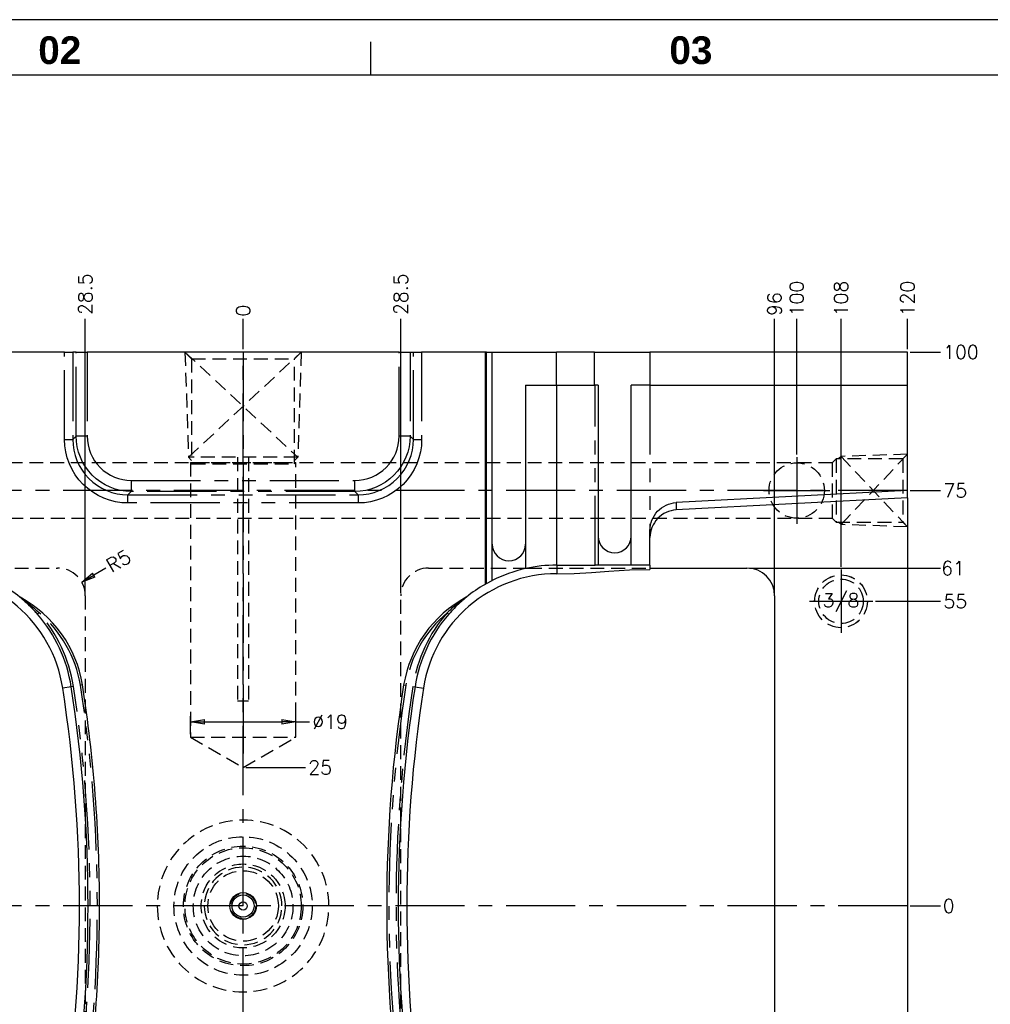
# Model space of a CAD drawing. Extents: x 2651 to 11825, y -3833 to 1075.
# Tile 11 of 256: x 2815 to 2991, y -3191 to -3013. Entities that reach past the tile are written whole.
import ezdxf
from ezdxf.enums import TextEntityAlignment as Align

# ---------------------------------------------------------------- set-up
doc = ezdxf.new("R2010")
doc.units = 0
doc.header["$LTSCALE"] = 10
for name, pattern in [('CENTER', [2, 1.25, -0.25, 0.25, -0.25]), ('HIDDEN', [0.375, 0.25, -0.125]), ('PHANTOM', [2.5, 1.25, -0.25, 0.25, -0.25, 0.25, -0.25])]:
    doc.linetypes.add(name, pattern=pattern)
doc.layers.get('0').update_dxf_attribs({"linetype": 'CONTINUOUS'})
doc.layers.get('Defpoints').update_dxf_attribs({"linetype": 'CONTINUOUS'})
for name, color, linetype in [('BOX', 4, 'CONTINUOUS'), ('CEN', 1, 'CENTER'), ('COOL', 150, 'HIDDEN'), ('DIM', 3, 'CONTINUOUS'), ('HIDDEN', 6, 'HIDDEN'), ('LAYER_100', 7, 'CONTINUOUS'), ('TEXT', 4, 'CONTINUOUS')]:
    doc.layers.add(name, color=color, linetype=linetype)
doc.styles.get("Standard").update_dxf_attribs({"font": 'romans.shx'})
doc.dimstyles.new('1-1', dxfattribs={"dimtxt": 2.5, "dimasz": 2.5, "dimexe": 1, "dimexo": 0.5, "dimtad": 0, "dimrnd": 1.38778e-17, "dimzin": 9, "dimdsep": 46, "dimtxsty": 'Standard', "dimblk": 'CLOSED', "dimcen": 0, "dimclrd": 3, "dimclre": 3, "dimclrt": 3, "dimazin": 2, "dimtfac": 0.75, "dimtofl": 0, "dimtmove": 0, "dimatfit": 3, "dimfxl": 0, "dimtolj": 1, "dimarcsym": 0})

# ---------------------------------------------------------------- blocks, each defined once
blk = doc.blocks.new('*U447', base_point=(959.03, -3615.4))
for radius in [4.76, 4]:
    blk.add_circle((959.03, -3615.4), radius)
at = {"layer": 'CEN'}
for p, q in [((959.03, -3609.68), (959.03, -3621.12)), ((953.31, -3615.4), (964.75, -3615.4))]:
    blk.add_line(p, q, dxfattribs=at)
blk = doc.blocks.new('A$C11AD360A')
at = {"layer": 'COOL', "color": 1, "linetype": 'CENTER'}
for p, q in [((0, 100), (0, 25)), ((100, 81), (100, 69)), ((120, 75), (-108.87, 75)), ((94, 75), (106, 75))]:
    blk.add_line(p, q, dxfattribs=at)
at = {"layer": 'COOL'}
for p, q in [((-1, 81), (-1, 37)), ((1, 81), (1, 37)), ((1, 37), (-1, 37)), ((-9.5, 30.48), (9.5, 30.48))]:
    blk.add_line(p, q, dxfattribs=at)
for points in [[(-10.5, 100), (-9.3, 98.8), (9.3, 98.8), (10.5, 100)], [(-10.5, 100), (-9.88, 81), (-9.3, 80.42)], [(-10.5, 100), (9.88, 81), (-9.88, 81), (10.5, 100)], [(10.5, 100), (9.88, 81), (9.3, 80.42)], [(-9.3, 98.8), (-9.3, 79.84), (9.3, 79.84), (9.3, 98.8)], [(106.41, 80), (-105.98, 80), (-108.87, 75), (-105.98, 70), (106.41, 70)], [(-9.3, 79.84), (-9.5, 80.04), (9.5, 80.04), (9.3, 79.84)], [(-9.5, 80.04), (-9.5, 30.48), (0, 25), (9.5, 30.48), (9.5, 80.04)], [(107.11, 80.7), (106.41, 80), (106.41, 70), (107.11, 69.3)], [(119.15, 80.7), (107.11, 80.7), (107.11, 69.3), (119.15, 69.3)], [(120, 81.55), (108, 81.15), (107.55, 80.7)], [(120, 81.55), (108, 68.85), (108, 81.15), (120, 68.45)], [(120, 81.55), (119.15, 80.7), (119.15, 69.3), (120, 68.45)], [(120, 68.45), (108, 68.85), (107.55, 69.3)]]:
    blk.add_lwpolyline(points, dxfattribs=at)
blk.add_circle((100, 75), 5, dxfattribs=at)
blk = doc.blocks.new('*D546')
at = {"layer": 'Defpoints', "color": 0}
for p in [(2855.68, -3067.36), (2855.68, -3073.36), (2855.68, -3173.36)]:
    blk.add_point(p, dxfattribs=at)
at = {"layer": 'DIM', "color": 3, "lineweight": -2}
blk.add_line((2855.68, -3072.86), (2855.68, -3067.36), dxfattribs=at)
at = {"layer": 'DIM', "color": 3, "insert": (2855.68, -3065.9), "char_height": 2.5, "attachment_point": 5, "rotation": 90}
blk.add_mtext('\\A1;0', dxfattribs=at)
blk = doc.blocks.new('_Closed')
at = {"color": 0, "linetype": 'ByBlock', "lineweight": -2}
for p, q in [((-1, 0.167), (0, 0)), ((-1, 0.167), (-1, -0.167)), ((0, 0), (-1, -0.167)), ((0, 0), (-1, 0))]:
    blk.add_line(p, q, dxfattribs=at)
blk = doc.blocks.new('*D547')
at = {"layer": 'Defpoints', "color": 0}
for p in [(2955.68, -3067.36), (2955.68, -3092.36), (2855.68, -3173.36)]:
    blk.add_point(p, dxfattribs=at)
at = {"layer": 'DIM', "color": 3, "lineweight": -2}
blk.add_line((2955.68, -3091.86), (2955.68, -3067.36), dxfattribs=at)
at = {"layer": 'DIM', "color": 3, "insert": (2955.68, -3063.7), "char_height": 2.5, "attachment_point": 5, "rotation": 90}
blk.add_mtext('\\A1;100', dxfattribs=at)
blk = doc.blocks.new('*D548')
at = {"layer": 'Defpoints', "color": 0}
for p in [(2963.68, -3067.36), (2963.68, -3112.64), (2855.68, -3173.36)]:
    blk.add_point(p, dxfattribs=at)
at = {"layer": 'DIM', "color": 3, "lineweight": -2}
blk.add_line((2963.68, -3112.14), (2963.68, -3067.36), dxfattribs=at)
at = {"layer": 'DIM', "color": 3, "insert": (2963.68, -3063.7), "char_height": 2.5, "attachment_point": 5, "rotation": 90}
blk.add_mtext('\\A1;108', dxfattribs=at)
blk = doc.blocks.new('*D549')
at = {"layer": 'Defpoints', "color": 0}
for p in [(2975.68, -3067.36), (2975.68, -3073.36), (2855.68, -3173.36)]:
    blk.add_point(p, dxfattribs=at)
at = {"layer": 'DIM', "color": 3, "lineweight": -2}
blk.add_line((2975.68, -3072.86), (2975.68, -3067.36), dxfattribs=at)
at = {"layer": 'DIM', "color": 3, "insert": (2975.68, -3063.7), "char_height": 2.5, "attachment_point": 5, "rotation": 90}
blk.add_mtext('\\A1;120', dxfattribs=at)
blk = doc.blocks.new('*D550')
at = {"layer": 'Defpoints', "color": 0}
for p in [(2755.68, -3067.36), (2755.68, -3092.36), (2855.68, -3173.36)]:
    blk.add_point(p, dxfattribs=at)
at = {"layer": 'DIM', "color": 3, "lineweight": -2}
blk.add_line((2755.68, -3091.86), (2755.68, -3067.36), dxfattribs=at)
at = {"layer": 'DIM', "color": 3, "insert": (2755.68, -3063.7), "char_height": 2.5, "attachment_point": 5, "rotation": 90}
blk.add_mtext('\\A1;100', dxfattribs=at)
blk = doc.blocks.new('*D551')
at = {"layer": 'Defpoints', "color": 0}
for p in [(2747.68, -3067.36), (2747.68, -3112.64), (2855.68, -3173.36)]:
    blk.add_point(p, dxfattribs=at)
at = {"layer": 'DIM', "color": 3, "lineweight": -2}
blk.add_line((2747.68, -3112.14), (2747.68, -3067.36), dxfattribs=at)
at = {"layer": 'DIM', "color": 3, "insert": (2747.68, -3063.7), "char_height": 2.5, "attachment_point": 5, "rotation": 90}
blk.add_mtext('\\A1;108', dxfattribs=at)
blk = doc.blocks.new('*D552')
at = {"layer": 'Defpoints', "color": 0}
for p in [(2735.68, -3067.36), (2735.68, -3073.36), (2855.68, -3173.36)]:
    blk.add_point(p, dxfattribs=at)
at = {"layer": 'DIM', "color": 3, "lineweight": -2}
blk.add_line((2735.68, -3072.86), (2735.68, -3067.36), dxfattribs=at)
at = {"layer": 'DIM', "color": 3, "insert": (2735.68, -3063.7), "char_height": 2.5, "attachment_point": 5, "rotation": 90}
blk.add_mtext('\\A1;120', dxfattribs=at)
blk = doc.blocks.new('*D553')
at = {"layer": 'Defpoints', "color": 0}
for p in [(2975.68, -3073.36), (2981.68, -3073.36), (2855.68, -3173.36)]:
    blk.add_point(p, dxfattribs=at)
at = {"layer": 'DIM', "color": 3, "lineweight": -2}
blk.add_line((2976.18, -3073.36), (2981.68, -3073.36), dxfattribs=at)
at = {"layer": 'DIM', "color": 3, "insert": (2985.34, -3073.36), "char_height": 2.5, "attachment_point": 5}
blk.add_mtext('\\A1;100', dxfattribs=at)
blk = doc.blocks.new('*D554')
at = {"layer": 'Defpoints', "color": 0}
for p in [(2975.68, -3098.36), (2981.68, -3098.36), (2855.68, -3173.36)]:
    blk.add_point(p, dxfattribs=at)
at = {"layer": 'DIM', "color": 3, "lineweight": -2}
blk.add_line((2976.18, -3098.36), (2981.68, -3098.36), dxfattribs=at)
at = {"layer": 'DIM', "color": 3, "insert": (2984.33, -3098.36), "char_height": 2.5, "attachment_point": 5}
blk.add_mtext('\\A1;75', dxfattribs=at)
blk = doc.blocks.new('*D555')
at = {"layer": 'Defpoints', "color": 0}
for p in [(2969.4, -3118.36), (2981.68, -3118.36), (2855.68, -3173.36)]:
    blk.add_point(p, dxfattribs=at)
at = {"layer": 'DIM', "color": 3, "lineweight": -2}
blk.add_line((2969.9, -3118.36), (2981.68, -3118.36), dxfattribs=at)
at = {"layer": 'DIM', "color": 3, "insert": (2984.33, -3118.36), "char_height": 2.5, "attachment_point": 5}
blk.add_mtext('\\A1;55', dxfattribs=at)
blk = doc.blocks.new('*D556')
at = {"layer": 'Defpoints', "color": 0}
for p in [(2855.68, -3173.36), (2975.68, -3173.36), (2981.68, -3173.36)]:
    blk.add_point(p, dxfattribs=at)
at = {"layer": 'DIM', "color": 3, "lineweight": -2}
blk.add_line((2976.18, -3173.36), (2981.68, -3173.36), dxfattribs=at)
at = {"layer": 'DIM', "color": 3, "insert": (2983.14, -3173.36), "char_height": 2.5, "attachment_point": 5}
blk.add_mtext('\\A1;0', dxfattribs=at)
blk = doc.blocks.new('*D557')
at = {"layer": 'Defpoints', "color": 0}
for p in [(2855.68, -3173.36), (2969.4, -3228.36), (2981.68, -3228.36)]:
    blk.add_point(p, dxfattribs=at)
at = {"layer": 'DIM', "color": 3, "lineweight": -2}
blk.add_line((2969.9, -3228.36), (2981.68, -3228.36), dxfattribs=at)
at = {"layer": 'DIM', "color": 3, "insert": (2984.33, -3228.36), "char_height": 2.5, "attachment_point": 5}
blk.add_mtext('\\A1;55', dxfattribs=at)
blk = doc.blocks.new('*D558')
at = {"layer": 'Defpoints', "color": 0}
for p in [(2855.68, -3173.36), (2975.68, -3248.36), (2981.68, -3248.36)]:
    blk.add_point(p, dxfattribs=at)
at = {"layer": 'DIM', "color": 3, "lineweight": -2}
blk.add_line((2976.18, -3248.36), (2981.68, -3248.36), dxfattribs=at)
at = {"layer": 'DIM', "color": 3, "insert": (2984.33, -3248.36), "char_height": 2.5, "attachment_point": 5}
blk.add_mtext('\\A1;75', dxfattribs=at)
blk = doc.blocks.new('*D559')
at = {"layer": 'Defpoints', "color": 0}
for p in [(2855.68, -3173.36), (2975.68, -3273.36), (2981.68, -3273.36)]:
    blk.add_point(p, dxfattribs=at)
at = {"layer": 'DIM', "color": 3, "lineweight": -2}
blk.add_line((2976.18, -3273.36), (2981.68, -3273.36), dxfattribs=at)
at = {"layer": 'DIM', "color": 3, "insert": (2985.34, -3273.36), "char_height": 2.5, "attachment_point": 5}
blk.add_mtext('\\A1;100', dxfattribs=at)
blk = doc.blocks.new('*D560')
at = {"layer": 'Defpoints', "color": 0}
for p in [(2855.68, -3173.36), (2955.68, -3254.36), (2955.68, -3279.13)]:
    blk.add_point(p, dxfattribs=at)
at = {"layer": 'DIM', "color": 3, "lineweight": -2}
blk.add_line((2955.68, -3254.86), (2955.68, -3279.13), dxfattribs=at)
at = {"layer": 'DIM', "color": 3, "insert": (2955.68, -3282.8), "char_height": 2.5, "attachment_point": 5, "rotation": 90}
blk.add_mtext('\\A1;100', dxfattribs=at)
blk = doc.blocks.new('*D561')
at = {"layer": 'Defpoints', "color": 0}
for p in [(2855.68, -3173.36), (2963.68, -3234.08), (2963.68, -3279.13)]:
    blk.add_point(p, dxfattribs=at)
at = {"layer": 'DIM', "color": 3, "lineweight": -2}
blk.add_line((2963.68, -3234.58), (2963.68, -3279.13), dxfattribs=at)
at = {"layer": 'DIM', "color": 3, "insert": (2963.68, -3282.8), "char_height": 2.5, "attachment_point": 5, "rotation": 90}
blk.add_mtext('\\A1;108', dxfattribs=at)
blk = doc.blocks.new('*D562')
at = {"layer": 'Defpoints', "color": 0}
for p in [(2855.68, -3173.36), (2855.68, -3273.36), (2855.68, -3279.13)]:
    blk.add_point(p, dxfattribs=at)
at = {"layer": 'DIM', "color": 3, "lineweight": -2}
blk.add_line((2855.68, -3273.86), (2855.68, -3279.13), dxfattribs=at)
at = {"layer": 'DIM', "color": 3, "insert": (2855.68, -3280.59), "char_height": 2.5, "attachment_point": 5, "rotation": 90}
blk.add_mtext('\\A1;0', dxfattribs=at)
blk = doc.blocks.new('*D563')
at = {"layer": 'Defpoints', "color": 0}
for p in [(2855.68, -3173.36), (2755.68, -3254.36), (2755.68, -3279.13)]:
    blk.add_point(p, dxfattribs=at)
at = {"layer": 'DIM', "color": 3, "lineweight": -2}
blk.add_line((2755.68, -3254.86), (2755.68, -3279.13), dxfattribs=at)
at = {"layer": 'DIM', "color": 3, "insert": (2755.68, -3282.8), "char_height": 2.5, "attachment_point": 5, "rotation": 90}
blk.add_mtext('\\A1;100', dxfattribs=at)
blk = doc.blocks.new('*D564')
at = {"layer": 'Defpoints', "color": 0}
for p in [(2855.68, -3173.36), (2747.68, -3234.08), (2747.68, -3279.13)]:
    blk.add_point(p, dxfattribs=at)
at = {"layer": 'DIM', "color": 3, "lineweight": -2}
blk.add_line((2747.68, -3234.58), (2747.68, -3279.13), dxfattribs=at)
at = {"layer": 'DIM', "color": 3, "insert": (2747.68, -3282.8), "char_height": 2.5, "attachment_point": 5, "rotation": 90}
blk.add_mtext('\\A1;108', dxfattribs=at)
blk = doc.blocks.new('*D565')
at = {"layer": 'Defpoints', "color": 0}
for p in [(2729.68, -3118.36), (2741.97, -3118.36), (2855.68, -3173.36)]:
    blk.add_point(p, dxfattribs=at)
at = {"layer": 'DIM', "color": 3, "lineweight": -2}
blk.add_line((2741.47, -3118.36), (2729.68, -3118.36), dxfattribs=at)
at = {"layer": 'DIM', "color": 3, "insert": (2727.04, -3118.36), "char_height": 2.5, "attachment_point": 5}
blk.add_mtext('\\A1;55', dxfattribs=at)
blk = doc.blocks.new('*D566')
at = {"layer": 'Defpoints', "color": 0}
for p in [(2855.68, -3173.36), (2729.68, -3228.36), (2741.97, -3228.36)]:
    blk.add_point(p, dxfattribs=at)
at = {"layer": 'DIM', "color": 3, "lineweight": -2}
blk.add_line((2741.47, -3228.36), (2729.68, -3228.36), dxfattribs=at)
at = {"layer": 'DIM', "color": 3, "insert": (2727.04, -3228.36), "char_height": 2.5, "attachment_point": 5}
blk.add_mtext('\\A1;55', dxfattribs=at)
blk = doc.blocks.new('*D567')
at = {"layer": 'Defpoints', "color": 0}
for p in [(2855.68, -3148.36), (2866.96, -3148.36), (2855.68, -3173.36)]:
    blk.add_point(p, dxfattribs=at)
at = {"layer": 'DIM', "color": 3, "lineweight": -2}
blk.add_line((2856.18, -3148.36), (2866.96, -3148.36), dxfattribs=at)
at = {"layer": 'DIM', "color": 3, "insert": (2869.6, -3148.36), "char_height": 2.5, "attachment_point": 5}
blk.add_mtext('\\A1;25', dxfattribs=at)
blk = doc.blocks.new('*D568')
at = {"layer": 'Defpoints', "color": 0}
for p in [(2855.68, -3173.36), (2855.68, -3198.36), (2866.96, -3198.36)]:
    blk.add_point(p, dxfattribs=at)
at = {"layer": 'DIM', "color": 3, "lineweight": -2}
blk.add_line((2856.18, -3198.36), (2866.96, -3198.36), dxfattribs=at)
at = {"layer": 'DIM', "color": 3, "insert": (2869.6, -3198.36), "char_height": 2.5, "attachment_point": 5}
blk.add_mtext('\\A1;25', dxfattribs=at)
blk = doc.blocks.new('*D569')
at = {"layer": 'Defpoints', "color": 0}
for p in [(2846.18, -3140.11), (2846.18, -3142.87), (2865.18, -3142.87)]:
    blk.add_point(p, dxfattribs=at)
at = {"layer": 'DIM', "color": 3, "lineweight": -2}
for p, q in [((2846.18, -3142.37), (2846.18, -3139.11)), ((2865.18, -3142.37), (2865.18, -3139.11)), ((2848.68, -3140.11), (2862.68, -3140.11)), ((2865.18, -3140.11), (2867.68, -3140.11))]:
    blk.add_line(p, q, dxfattribs=at)
at = {"layer": 'DIM', "color": 3, "lineweight": -2, "xscale": 2.5, "yscale": 2.5, "zscale": 2.5, "rotation": 180}
blk.add_blockref('_Closed', (2846.18, -3140.11), dxfattribs=at)
at = {"layer": 'DIM', "color": 3, "lineweight": -2, "xscale": 2.5, "yscale": 2.5, "zscale": 2.5}
blk.add_blockref('_Closed', (2865.18, -3140.11), dxfattribs=at)
at = {"layer": 'DIM', "color": 3, "insert": (2871.4, -3140.11), "char_height": 2.5, "attachment_point": 5}
blk.add_mtext('\\A1;%%c19', dxfattribs=at)
blk = doc.blocks.new('dg')
at = {"color": 4}
blk.add_line((228, 816), (228, 810), dxfattribs=at)
at = {"layer": 'BOX', "color": 3}
for points in [[(0, 0), (1140, 0), (1140, 820), (0, 820)], [(10, 10), (1130, 10), (1130, 810), (10, 810)]]:
    blk.add_lwpolyline(points, close=True, dxfattribs=at)
at = {"color": 4, "char_height": 5, "attachment_point": 1}
for s, insert in [('{\\fArial|b1|i0|c0|p34;\\C6;02}', (168, 817)), ('{\\fArial|b1|i0|c0|p34;\\C6;03}', (282, 817))]:
    blk.add_mtext_dynamic_manual_height_columns(s, width=8, gutter_width=12.5, heights=[0], dxfattribs=dict(at, insert=insert))
blk = doc.blocks.new('*D3380')
at = {"layer": 'Defpoints', "color": 0}
for p in [(2729.68, -3112.36), (2764.68, -3112.36), (2855.68, -3173.36)]:
    blk.add_point(p, dxfattribs=at)
at = {"layer": 'DIM', "color": 3, "lineweight": -2}
blk.add_line((2764.18, -3112.36), (2729.68, -3112.36), dxfattribs=at)
at = {"layer": 'DIM', "color": 3, "insert": (2727.45, -3112.36), "char_height": 2.5, "attachment_point": 5}
blk.add_mtext('\\A1;61', dxfattribs=at)
blk = doc.blocks.new('*D3381')
at = {"layer": 'Defpoints', "color": 0}
for p in [(2855.68, -3173.36), (2729.68, -3234.36), (2764.68, -3234.36)]:
    blk.add_point(p, dxfattribs=at)
at = {"layer": 'DIM', "color": 3, "lineweight": -2}
blk.add_line((2764.18, -3234.36), (2729.68, -3234.36), dxfattribs=at)
at = {"layer": 'DIM', "color": 3, "insert": (2727.45, -3234.36), "char_height": 2.5, "attachment_point": 5}
blk.add_mtext('\\A1;61', dxfattribs=at)
blk = doc.blocks.new('*D3382')
at = {"layer": 'Defpoints', "color": 0}
for p in [(2759.68, -3067.36), (2759.68, -3117.36), (2855.68, -3173.36)]:
    blk.add_point(p, dxfattribs=at)
at = {"layer": 'DIM', "color": 3, "lineweight": -2}
blk.add_line((2759.68, -3116.86), (2759.68, -3067.36), dxfattribs=at)
at = {"layer": 'DIM', "color": 3, "insert": (2759.68, -3064.71), "char_height": 2.5, "attachment_point": 5, "rotation": 90}
blk.add_mtext('\\A1;96', dxfattribs=at)
blk = doc.blocks.new('*D3383')
at = {"layer": 'Defpoints', "color": 0}
for p in [(2951.68, -3067.36), (2951.68, -3117.36), (2855.68, -3173.36)]:
    blk.add_point(p, dxfattribs=at)
at = {"layer": 'DIM', "color": 3, "lineweight": -2}
blk.add_line((2951.68, -3116.86), (2951.68, -3067.36), dxfattribs=at)
at = {"layer": 'DIM', "color": 3, "insert": (2951.68, -3064.71), "char_height": 2.5, "attachment_point": 5, "rotation": 90}
blk.add_mtext('\\A1;96', dxfattribs=at)
blk = doc.blocks.new('*D3384')
at = {"layer": 'Defpoints', "color": 0}
for p in [(2946.68, -3112.36), (2981.68, -3112.36), (2855.68, -3173.36)]:
    blk.add_point(p, dxfattribs=at)
at = {"layer": 'DIM', "color": 3, "lineweight": -2}
blk.add_line((2947.18, -3112.36), (2981.68, -3112.36), dxfattribs=at)
at = {"layer": 'DIM', "color": 3, "insert": (2983.92, -3112.36), "char_height": 2.5, "attachment_point": 5}
blk.add_mtext('\\A1;61', dxfattribs=at)
blk = doc.blocks.new('*D3385')
at = {"layer": 'Defpoints', "color": 0}
for p in [(2855.68, -3173.36), (2946.68, -3234.36), (2981.68, -3234.36)]:
    blk.add_point(p, dxfattribs=at)
at = {"layer": 'DIM', "color": 3, "lineweight": -2}
blk.add_line((2947.18, -3234.36), (2981.68, -3234.36), dxfattribs=at)
at = {"layer": 'DIM', "color": 3, "insert": (2983.92, -3234.36), "char_height": 2.5, "attachment_point": 5}
blk.add_mtext('\\A1;61', dxfattribs=at)
blk = doc.blocks.new('*D3387')
at = {"layer": 'Defpoints', "color": 0}
for p in [(2827.18, -3067.36), (2827.18, -3117.36), (2855.68, -3173.36)]:
    blk.add_point(p, dxfattribs=at)
at = {"layer": 'DIM', "color": 3, "lineweight": -2}
blk.add_line((2827.18, -3116.86), (2827.18, -3067.36), dxfattribs=at)
at = {"layer": 'DIM', "color": 3, "insert": (2827.18, -3062.92), "char_height": 2.5, "attachment_point": 5, "rotation": 90}
blk.add_mtext('\\A1;28.5', dxfattribs=at)
blk = doc.blocks.new('*D3388')
at = {"layer": 'Defpoints', "color": 0}
for p in [(2884.18, -3067.36), (2884.18, -3117.36), (2855.68, -3173.36)]:
    blk.add_point(p, dxfattribs=at)
at = {"layer": 'DIM', "color": 3, "lineweight": -2}
blk.add_line((2884.18, -3116.86), (2884.18, -3067.36), dxfattribs=at)
at = {"layer": 'DIM', "color": 3, "insert": (2884.18, -3062.92), "char_height": 2.5, "attachment_point": 5, "rotation": 90}
blk.add_mtext('\\A1;28.5', dxfattribs=at)
blk = doc.blocks.new('*D3389')
at = {"layer": 'Defpoints', "color": 0}
for p in [(2826.53, -3114.88), (2822.18, -3117.36)]:
    blk.add_point(p, dxfattribs=at)
at = {"layer": 'DIM', "color": 3, "lineweight": -2}
blk.add_line((2830.88, -3112.4), (2828.7, -3113.64), dxfattribs=at)
at = {"layer": 'DIM', "color": 3, "lineweight": -2, "xscale": 2.5, "yscale": 2.5, "zscale": 2.5, "rotation": 209.6982765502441}
blk.add_blockref('_Closed', (2826.53, -3114.88), dxfattribs=at)
at = {"layer": 'DIM', "color": 3, "insert": (2833.18, -3111.09), "char_height": 2.5, "attachment_point": 5, "rotation": 29.6983}
blk.add_mtext('\\A1;R5', dxfattribs=at)

msp = doc.modelspace()

# ---------------------------------------------------------------- linework, layer by layer
at = {"layer": 'CEN'}
for p, q in [((2855.684, -3273.358), (2855.684, -3073.358)), ((2975.684, -3173.358), (2735.684, -3173.358))]:
    msp.add_line(p, q, dxfattribs=at)
at = {"layer": 'LAYER_100', "color": 0, "linetype": 'Continuous'}
for p, q in [((2823.435, -3073.358), (2811.986, -3073.358)), ((2823.435, -3073.358), (2824.929, -3073.358)), ((2825.524, -3073.358), (2824.929, -3073.358)), ((2825.524, -3073.358), (2827.517, -3073.358)), ((2883.851, -3073.358), (2827.517, -3073.358)), ((2883.851, -3073.358), (2885.844, -3073.358)), ((2885.844, -3073.358), (2886.439, -3073.358)), ((2886.439, -3073.358), (2887.933, -3073.358)), ((2899.382, -3073.358), (2887.933, -3073.358)), ((2899.382, -3073.358), (2899.382, -3115.297)), ((2899.65, -3073.358), (2899.382, -3073.358)), ((2899.65, -3115.145), (2899.65, -3073.358)), ((2899.65, -3073.358), (2900.697, -3073.358)), ((2900.697, -3114.588), (2900.697, -3073.358)), ((2900.697, -3073.358), (2912.278, -3073.358)), ((2912.278, -3079.358), (2912.278, -3073.358)), ((2919.161, -3073.358), (2912.278, -3073.358)), ((2919.161, -3073.358), (2929.176, -3073.358)), ((2975.684, -3073.358), (2929.176, -3073.358)), ((2975.684, -3079.358), (2975.684, -3073.358)), ((2906.697, -3079.358), (2906.697, -3112.448)), ((2906.697, -3079.358), (2912.336, -3079.358)), ((2912.336, -3111.826), (2912.336, -3079.358)), ((2912.336, -3079.358), (2919.25, -3079.358)), ((2919.8, -3079.358), (2919.25, -3079.358)), ((2919.8, -3079.358), (2919.8, -3106.589)), ((2929.176, -3079.358), (2925.8, -3079.358)), ((2925.8, -3106.589), (2925.8, -3079.358)), ((2929.176, -3079.358), (2975.684, -3079.358)), ((2975.684, -3098.358), (2975.684, -3079.358)), ((2975.684, -3098.358), (2933.915, -3100.547)), ((2975.684, -3099.67), (2933.915, -3101.859)), ((2975.684, -3099.67), (2975.684, -3098.358)), ((2975.684, -3099.67), (2975.684, -3247.046)), ((2919.8, -3106.589), (2919.8, -3111.826)), ((2925.8, -3111.826), (2925.8, -3106.589)), ((2929.176, -3111.826), (2929.176, -3105.547)), ((2912.336, -3111.826), (2919.22, -3111.826)), ((2919.22, -3111.826), (2919.25, -3111.826)), ((2919.25, -3111.826), (2919.265, -3111.826)), ((2919.8, -3111.826), (2919.265, -3111.826)), ((2925.8, -3111.826), (2919.8, -3111.826)), ((2929.176, -3111.826), (2925.8, -3111.826)), ((2929.176, -3111.826), (2929.176, -3112.604)), ((2929.176, -3112.358), (2946.684, -3112.358)), ((2899.65, -3115.145), (2899.382, -3115.297)), ((2899.65, -3115.145), (2900.644, -3114.615)), ((2900.644, -3114.615), (2900.697, -3114.588)), ((2815.386, -3117.632), (2815.555, -3117.745)), ((2895.982, -3117.632), (2895.813, -3117.745)), ((2951.684, -3117.358), (2951.684, -3229.358)), ((2894.816, -3118.647), (2895.278, -3118.235)), ((2826.684, -3133.46), (2826.3, -3133.519)), ((2884.684, -3133.46), (2885.068, -3133.521))]:
    msp.add_line(p, q, dxfattribs=at)
at = {"layer": 'LAYER_100', "color": 253, "linetype": 'PHANTOM'}
for p, q in [((2823.435, -3089.151), (2823.435, -3073.358)), ((2824.929, -3073.358), (2824.929, -3089.151)), ((2825.524, -3088.556), (2825.524, -3073.358)), ((2827.517, -3073.358), (2827.517, -3088.556)), ((2883.851, -3088.556), (2883.851, -3073.358)), ((2885.844, -3073.358), (2885.844, -3088.556)), ((2886.439, -3089.151), (2886.439, -3073.358)), ((2887.933, -3073.358), (2887.933, -3089.151)), ((2919.161, -3079.358), (2919.161, -3073.358)), ((2929.176, -3073.358), (2929.176, -3079.358)), ((2919.25, -3111.826), (2919.25, -3079.358)), ((2929.176, -3079.358), (2929.176, -3105.547)), ((2823.435, -3089.151), (2824.929, -3089.151)), ((2824.929, -3089.151), (2825.524, -3088.556)), ((2827.517, -3088.556), (2825.524, -3088.556)), ((2885.844, -3088.556), (2883.851, -3088.556)), ((2885.844, -3088.556), (2886.439, -3089.151)), ((2886.439, -3089.151), (2887.933, -3089.151)), ((2835.486, -3096.525), (2875.882, -3096.525)), ((2835.486, -3096.525), (2835.486, -3098.518)), ((2875.882, -3098.518), (2875.882, -3096.525)), ((2835.486, -3098.518), (2834.891, -3099.113)), ((2834.891, -3099.113), (2876.477, -3099.113)), ((2834.891, -3100.607), (2834.891, -3099.113)), ((2875.882, -3098.518), (2835.486, -3098.518)), ((2876.477, -3099.113), (2875.882, -3098.518)), ((2876.477, -3099.113), (2876.477, -3100.607)), ((2876.477, -3100.607), (2834.891, -3100.607)), ((2933.915, -3100.547), (2933.915, -3101.859)), ((2912.336, -3111.826), (2912.336, -3113.381)), ((2818.55, -3120.687), (2818.545, -3120.692)), ((2818.838, -3120.436), (2818.55, -3120.687)), ((2892.53, -3120.436), (2892.818, -3120.687)), ((2892.818, -3120.687), (2892.823, -3120.692)), ((2824.636, -3133.776), (2823.099, -3134.014)), ((2825.02, -3133.717), (2824.636, -3133.776)), ((2886.348, -3133.717), (2886.732, -3133.776)), ((2886.732, -3133.776), (2888.269, -3134.014))]:
    msp.add_line(p, q, dxfattribs=at)
at = {"layer": 'LAYER_100', "color": 6, "linetype": 'HIDDEN'}
for p, q in [((2810.671, -3112.358), (2822.184, -3112.358)), ((2889.184, -3112.358), (2900.697, -3112.358)), ((2900.697, -3112.358), (2906.697, -3112.358)), ((2906.697, -3112.358), (2907.167, -3112.358)), ((2907.167, -3112.358), (2929.176, -3112.358)), ((2827.184, -3117.358), (2827.184, -3229.358)), ((2884.184, -3229.358), (2884.184, -3117.358))]:
    msp.add_line(p, q, dxfattribs=at)
at = {"layer": 'LAYER_100', "color": 253, "linetype": 'PHANTOM'}
for points in [[(2834.891, -3100.607, 0), (2833.77, -3100.553, 0), (2832.659, -3100.389, 0), (2831.568, -3100.118, 0), (2830.509, -3099.74, 0), (2829.491, -3099.261, 0), (2828.524, -3098.683, 0), (2827.62, -3098.013, 0), (2826.785, -3097.257, 0), (2826.029, -3096.423, 0), (2825.359, -3095.518, 0), (2824.781, -3094.551, 0), (2824.302, -3093.534, 0), (2823.924, -3092.474, 0), (2823.653, -3091.383, 0), (2823.489, -3090.272, 0), (2823.435, -3089.151, 0)], [(2824.929, -3089.151, 0), (2824.975, -3090.126, 0), (2825.116, -3091.092, 0), (2825.351, -3092.041, 0), (2825.678, -3092.963, 0), (2826.095, -3093.849, 0), (2826.597, -3094.69, 0), (2827.18, -3095.478, 0), (2827.838, -3096.205, 0), (2828.564, -3096.862, 0), (2829.352, -3097.445, 0), (2830.193, -3097.947, 0), (2831.079, -3098.364, 0), (2832.001, -3098.691, 0), (2832.95, -3098.926, 0), (2833.916, -3099.067, 0), (2834.891, -3099.113, 0)], [(2835.486, -3098.518, 0), (2834.511, -3098.469, 0), (2833.546, -3098.325, 0), (2832.598, -3098.087, 0), (2831.678, -3097.758, 0), (2830.794, -3097.34, 0), (2829.955, -3096.838, 0), (2829.169, -3096.255, 0), (2828.444, -3095.598, 0), (2827.787, -3094.873, 0), (2827.204, -3094.087, 0), (2826.702, -3093.248, 0), (2826.284, -3092.364, 0), (2825.955, -3091.444, 0), (2825.717, -3090.496, 0), (2825.573, -3089.531, 0), (2825.524, -3088.556, 0)], [(2827.517, -3088.556, 0), (2827.555, -3089.336, 0), (2827.669, -3090.109, 0), (2827.857, -3090.867, 0), (2828.12, -3091.604, 0), (2828.453, -3092.312, 0), (2828.855, -3092.985, 0), (2829.321, -3093.614, 0), (2829.847, -3094.195, 0), (2830.428, -3094.721, 0), (2831.057, -3095.187, 0), (2831.73, -3095.589, 0), (2832.438, -3095.922, 0), (2833.175, -3096.185, 0), (2833.933, -3096.373, 0), (2834.706, -3096.487, 0), (2835.486, -3096.525, 0)], [(2885.844, -3088.556, 0), (2885.795, -3089.531, 0), (2885.651, -3090.496, 0), (2885.413, -3091.444, 0), (2885.084, -3092.364, 0), (2884.666, -3093.248, 0), (2884.164, -3094.087, 0), (2883.581, -3094.873, 0), (2882.924, -3095.598, 0), (2882.199, -3096.255, 0), (2881.414, -3096.838, 0), (2880.575, -3097.34, 0), (2879.691, -3097.758, 0), (2878.77, -3098.087, 0), (2877.823, -3098.325, 0), (2876.857, -3098.469, 0), (2875.882, -3098.518, 0)], [(2875.882, -3096.525, 0), (2876.662, -3096.487, 0), (2877.435, -3096.373, 0), (2878.193, -3096.185, 0), (2878.931, -3095.922, 0), (2879.639, -3095.589, 0), (2880.311, -3095.187, 0), (2880.94, -3094.721, 0), (2881.521, -3094.195, 0), (2882.047, -3093.614, 0), (2882.513, -3092.985, 0), (2882.915, -3092.312, 0), (2883.248, -3091.604, 0), (2883.511, -3090.867, 0), (2883.7, -3090.109, 0), (2883.813, -3089.336, 0), (2883.851, -3088.556, 0)], [(2876.477, -3099.113, 0), (2877.452, -3099.067, 0), (2878.418, -3098.926, 0), (2879.367, -3098.691, 0), (2880.289, -3098.364, 0), (2881.175, -3097.947, 0), (2882.016, -3097.445, 0), (2882.804, -3096.862, 0), (2883.531, -3096.205, 0), (2884.189, -3095.478, 0), (2884.771, -3094.69, 0), (2885.273, -3093.849, 0), (2885.69, -3092.963, 0), (2886.017, -3092.041, 0), (2886.252, -3091.092, 0), (2886.393, -3090.126, 0), (2886.439, -3089.151, 0)], [(2887.933, -3089.151, 0), (2887.879, -3090.272, 0), (2887.715, -3091.383, 0), (2887.444, -3092.474, 0), (2887.067, -3093.534, 0), (2886.587, -3094.551, 0), (2886.009, -3095.518, 0), (2885.339, -3096.423, 0), (2884.583, -3097.257, 0), (2883.749, -3098.013, 0), (2882.844, -3098.683, 0), (2881.878, -3099.261, 0), (2880.86, -3099.74, 0), (2879.8, -3100.118, 0), (2878.71, -3100.389, 0), (2877.598, -3100.553, 0), (2876.477, -3100.607, 0)], [(2815.555, -3117.745, 0), (2815.592, -3117.77, 0), (2815.834, -3117.938, 0), (2816.165, -3118.175, 0), (2816.476, -3118.406, 0), (2816.684, -3118.564, 0), (2816.911, -3118.74, 0), (2817.155, -3118.935, 0), (2817.304, -3119.057, 0), (2817.465, -3119.191, 0), (2817.637, -3119.337, 0), (2817.82, -3119.495, 0), (2818.014, -3119.665, 0), (2818.311, -3119.935, 0), (2818.546, -3120.156, 0), (2818.721, -3120.323, 0), (2818.838, -3120.436, 0)], [(2895.813, -3117.745, 0), (2895.776, -3117.77, 0), (2895.534, -3117.938, 0), (2895.203, -3118.175, 0), (2894.892, -3118.406, 0), (2894.684, -3118.564, 0), (2894.458, -3118.74, 0), (2894.213, -3118.935, 0), (2894.064, -3119.057, 0), (2893.903, -3119.191, 0), (2893.731, -3119.337, 0), (2893.548, -3119.495, 0), (2893.354, -3119.665, 0), (2893.057, -3119.935, 0), (2892.822, -3120.156, 0), (2892.647, -3120.323, 0), (2892.53, -3120.436, 0)]]:
    msp.add_polyline3d(points, dxfattribs=at)
at = {"layer": 'LAYER_100', "color": 0, "linetype": 'Continuous'}
for points in [[(2929.176, -3105.547, 0), (2929.199, -3105.073, 0), (2929.266, -3104.604, 0), (2929.377, -3104.142, 0), (2929.532, -3103.694, 0), (2929.728, -3103.262, 0), (2929.964, -3102.85, 0), (2930.238, -3102.463, 0), (2930.548, -3102.103, 0), (2930.89, -3101.774, 0), (2931.262, -3101.479, 0), (2931.66, -3101.22, 0), (2932.081, -3101.001, 0), (2932.521, -3100.822, 0), (2932.977, -3100.686, 0), (2933.443, -3100.594, 0), (2933.915, -3100.547, 0)], [(2933.915, -3101.859, 0), (2933.443, -3101.906, 0), (2932.977, -3101.998, 0), (2932.521, -3102.134, 0), (2932.081, -3102.313, 0), (2931.66, -3102.532, 0), (2931.262, -3102.791, 0), (2930.89, -3103.086, 0), (2930.548, -3103.415, 0), (2930.238, -3103.775, 0), (2929.964, -3104.162, 0), (2929.728, -3104.574, 0), (2929.532, -3105.006, 0), (2929.377, -3105.454, 0), (2929.266, -3105.916, 0), (2929.199, -3106.385, 0), (2929.176, -3106.859, 0)], [(2912.336, -3113.381, 0), (2915.48, -3113.31, 0), (2918.623, -3113.137, 0), (2921.767, -3112.923, 0), (2925.472, -3112.7, 0), (2929.176, -3112.604, 0)], [(2816.09, -3118.235, 0), (2816.21, -3118.336, 0), (2816.337, -3118.442, 0), (2816.47, -3118.555, 0), (2816.606, -3118.68, 0), (2816.758, -3118.823, 0), (2816.937, -3118.996, 0), (2817.257, -3119.31, 0), (2817.636, -3119.694, 0), (2818.069, -3120.152, 0), (2818.55, -3120.687, 0)]]:
    msp.add_polyline3d(points, dxfattribs=at)
at = {"layer": 'LAYER_100', "color": 6, "linetype": 'HIDDEN'}
for centre, radius in [((2963.684, -3118.358), 4.765), ((2963.684, -3118.358), 4), ((2855.684, -3173.358), 12.5), ((2855.684, -3173.358), 10.789), ((2855.684, -3173.358), 10.5), ((2855.684, -3173.358), 9), ((2855.684, -3173.358), 7.582), ((2855.684, -3173.358), 6.365), ((2855.684, -3173.358), 2.275)]:
    msp.add_circle(centre, radius, dxfattribs=at)
at = {"layer": 'LAYER_100', "color": 0, "linetype": 'Continuous'}
for radius in [2.404, 2, 0.75]:
    msp.add_circle((2855.684, -3173.358), radius, dxfattribs=at)
for centre, radius, start, end in [((2922.8, -3106.589), 3, 180.0001, 359.9999), ((2903.697, -3108.026), 3, 180, 0), ((2912.336, -3137.734), 25.908, 102.5722, 116.69611), ((2912.336, -3137.734), 25.908, 90, 102.5722), ((2946.684, -3117.358), 5, 0, 90), ((2799.032, -3137.734), 24.354, 8.78794, 90), ((2912.336, -3137.734), 24.354, 90, 171.21206), ((2799.032, -3137.734), 25.908, 51.03035, 60), ((2912.336, -3137.734), 25.908, 120, 128.96965), ((2815.57, -3117.289), 0.389, 231.03035, 241.72111), ((2799.032, -3137.734), 25.907, 48.82026, 51.03035), ((2804.953, -3137.025), 22.022, 9.31771, 61.72111), ((2906.415, -3137.025), 22.022, 118.27889, 170.68229), ((2912.336, -3137.734), 25.908, 128.96965, 131.17937), ((2895.798, -3117.289), 0.389, 298.27889, 308.96965), ((2911.99, -3137.461), 25.475, 132.39012, 138.81677), ((2912.336, -3137.734), 25.908, 132.52511, 138.86603), ((2912.336, -3137.734), 25.908, 131.17937, 132.52511), ((2799.032, -3137.734), 25.908, 8.78794, 41.13397), ((2912.336, -3137.734), 25.908, 138.86603, 171.21206), ((2568.597, -3173.358), 259.08, 351.21206, 8.78794), ((2568.597, -3173.358), 261.153, 0, 8.78794), ((3142.771, -3173.358), 261.153, 171.21206, 188.78794), ((3142.771, -3173.358), 259.08, 171.21206, 180), ((2568.597, -3173.358), 257.526, 351.21206, 8.78794), ((3142.771, -3173.358), 257.526, 171.21206, 188.78794), ((2568.597, -3173.358), 261.153, 351.21206, 0), ((3142.771, -3173.358), 259.08, 180, 188.78794)]:
    msp.add_arc(centre, radius, start, end, dxfattribs=at)
at = {"layer": 'LAYER_100', "color": 6, "linetype": 'HIDDEN'}
for centre, radius, start, end in [((2822.184, -3117.358), 5, 0, 90), ((2889.184, -3117.358), 5, 90, 180), ((2799.032, -3137.734), 25.908, 41.13397, 48.82032), ((2855.684, -3173.358), 15.5, 0, 180), ((2855.684, -3173.358), 7.005, 0, 180), ((2855.684, -3173.358), 15.5, 180, 0), ((2855.684, -3173.358), 7.005, 180, 0)]:
    msp.add_arc(centre, radius, start, end, dxfattribs=at)
at = {"layer": 'LAYER_100', "color": 253, "linetype": 'PHANTOM'}
for centre, radius, start, end in [((2804.953, -3137.025), 21.633, 9.32723, 50.071), ((2799.032, -3137.734), 26.297, 8.78794, 41.13397), ((2906.415, -3137.025), 21.633, 129.929, 170.67755), ((2912.336, -3137.734), 26.297, 138.86603, 171.21206), ((2568.597, -3173.358), 259.469, 351.21206, 8.78794), ((2568.597, -3173.358), 260.764, 351.21246, 8.78754), ((3142.771, -3173.358), 260.764, 171.21246, 188.78754), ((3142.771, -3173.358), 259.469, 171.21206, 188.78794)]:
    msp.add_arc(centre, radius, start, end, dxfattribs=at)

# ---------------------------------------------------------------- block references
at = {"layer": 'DIM'}
for name, p in [('dg', (2650.684, -3833.358)), ('A$C11AD360A', (2855.684, -3173.358))]:
    msp.add_blockref(name, p, dxfattribs=at)
at = {"layer": 'HIDDEN'}
msp.add_blockref('*U447', (2963.684, -3118.358), dxfattribs=at)

# ---------------------------------------------------------------- texts
at = {"layer": 'TEXT'}
msp.add_text('3/8', height=2.5, dxfattribs=at).set_placement((2963.684, -3118.358), align=Align.MIDDLE)

# ---------------------------------------------------------------- dimensions: what is measured, and where the dimension line sits
at = {"layer": 'DIM'}
for feature_location, offset, dtype, origin, picture, middle in [((2827.184, -3117.358), (0, 50), 1, (2855.684, -3173.358), '*D3387', (2827.184, -3062.923)), ((2884.184, -3117.358), (0, 50), 1, (2855.684, -3173.358), '*D3388', (2884.184, -3062.923)), ((2735.684, -3073.358), (0, 6), 1, (2855.684, -3173.358), '*D552', (2735.684, -3063.697)), ((2747.684, -3112.64), (0, 45.282), 1, (2855.684, -3173.358), '*D551', (2747.684, -3063.697)), ((2755.684, -3092.358), (0, 25), 1, (2855.684, -3173.358), '*D550', (2755.684, -3063.697)), ((2955.684, -3092.358), (0, 25), 1, (2855.684, -3173.358), '*D547', (2955.684, -3063.697)), ((2963.684, -3112.64), (0, 45.282), 1, (2855.684, -3173.358), '*D548', (2963.684, -3063.697)), ((2975.684, -3073.358), (0, 6), 1, (2855.684, -3173.358), '*D549', (2975.684, -3063.697)), ((2759.684, -3117.358), (0, 50), 1, (2855.684, -3173.358), '*D3382', (2759.684, -3064.709)), ((2951.684, -3117.358), (0, 50), 1, (2855.684, -3173.358), '*D3383', (2951.684, -3064.709)), ((2855.684085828, -3073.357951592), (0, 6), 1, (2855.684085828, -3173.357951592), '*D546', (2855.684085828, -3065.899618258)), ((2975.684, -3073.358), (6, 0), 0, (2855.684, -3173.358), '*D553', (2985.345, -3073.358)), ((2975.684, -3098.358), (6, 0), 0, (2855.684, -3173.358), '*D554', (2984.333, -3098.358)), ((2764.684, -3112.358), (-35, 0), 0, (2855.684, -3173.358), '*D3380', (2727.452, -3112.358)), ((2946.684, -3112.358), (35, 0), 0, (2855.684, -3173.358), '*D3384', (2983.916, -3112.358)), ((2741.966, -3118.358), (-12.282, 0), 0, (2855.684, -3173.358), '*D565', (2727.035, -3118.358)), ((2969.402, -3118.358), (12.282, 0), 0, (2855.684, -3173.358), '*D555', (2984.333, -3118.358)), ((2855.684, -3148.358), (11.271, 0), 0, (2855.684, -3173.358), '*D567', (2869.604, -3148.358)), ((2975.684085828, -3173.357951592), (6, 0), 0, (2855.684085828, -3173.357951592), '*D556', (2983.142419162, -3173.357951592)), ((2741.966, -3228.358), (-12.282, 0), 0, (2855.684, -3173.358), '*D566', (2727.035, -3228.358)), ((2764.684, -3234.358), (-35, 0), 0, (2855.684, -3173.358), '*D3381', (2727.452, -3234.358)), ((2747.684, -3234.076), (0, -45.059), 1, (2855.684, -3173.358), '*D564', (2747.684, -3282.796)), ((2755.684, -3254.358), (0, -24.777), 1, (2855.684, -3173.358), '*D563', (2755.684, -3282.796)), ((2855.684085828, -3273.357951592), (0, -5.776883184), 1, (2855.684085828, -3173.357951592), '*D562', (2855.684085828, -3280.593168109)), ((2969.402, -3228.358), (12.282, 0), 0, (2855.684, -3173.358), '*D557', (2984.333, -3228.358)), ((2975.684, -3248.358), (6, 0), 0, (2855.684, -3173.358), '*D558', (2984.333, -3248.358)), ((2975.684, -3273.358), (6, 0), 0, (2855.684, -3173.358), '*D559', (2985.345, -3273.358)), ((2955.684, -3254.358), (0, -24.777), 1, (2855.684, -3173.358), '*D560', (2955.684, -3282.796)), ((2963.684, -3234.076), (0, -45.059), 1, (2855.684, -3173.358), '*D561', (2963.684, -3282.796)), ((2855.684, -3198.358), (11.271, 0), 0, (2855.684, -3173.358), '*D568', (2869.604, -3198.358)), ((2946.684, -3234.358), (35, 0), 0, (2855.684, -3173.358), '*D3385', (2983.916, -3234.358))]:
    dim = msp.add_ordinate_dim(feature_location=feature_location, offset=offset, dtype=dtype, origin=origin, dimstyle='1-1', dxfattribs=at)
    dim.commit()
    dim.dimension.update_dxf_attribs({"geometry": picture, "text_midpoint": middle})
dim = msp.add_radius_dim(center=(2822.184, -3117.358), mpoint=(2826.527, -3114.881), dimstyle='1-1', dxfattribs=at)
dim.commit()
dim.dimension.update_dxf_attribs({"geometry": '*D3389', "text_midpoint": (2833.179, -3111.087), "dimtype": 164})
dim = msp.add_linear_dim(base=(2846.184, -3140.113), p1=(2865.184, -3142.873), p2=(2846.184, -3142.873), text='%%c<>', dimstyle='1-1', dxfattribs=at)
dim.commit()
dim.dimension.update_dxf_attribs({"geometry": '*D569', "text_midpoint": (2871.404, -3140.113), "dimtype": 160})

doc.saveas('drawing.dxf')
